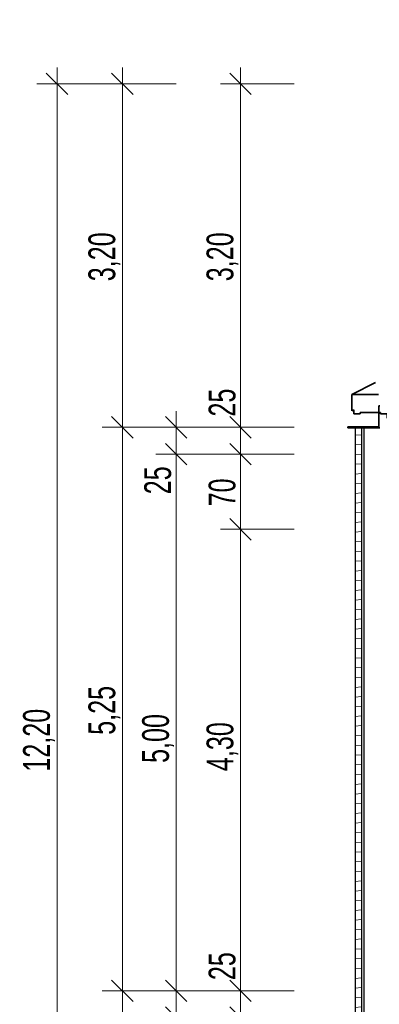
# Model space of a CAD drawing. Header units: metres. Extents: x -17.8 to 10.6, y -3.2 to 13.9.
# Tile 2 of 4: x -16.8 to -13.4, y 3.6 to 12.8. Entities that reach past the tile are written whole.
import ezdxf

# ---------------------------------------------------------------- set-up
doc = ezdxf.new("R2010")
doc.units = ezdxf.units.M
doc.header["$MEASUREMENT"] = 0
doc.linetypes.add('GESTRICHELT2', pattern=[0.375, 0.25, -0.125])
for name, color, linetype in [('Neubau_10 Fassade', 7, 'Continuous'), ('Neubau_20 Träger', 7, 'Continuous'), ('Neubau_93 1_100 Bemaßung', 7, 'Continuous')]:
    doc.layers.add(name, color=color, linetype=linetype)
doc.styles.add('ERSTELLTER_STIL_1', font='GOTHIC.TTF', dxfattribs={"width": 0.7})
doc.dimstyles.new('ERSTELLTER_STIL__1', dxfattribs={"dimtxt": 0.25, "dimasz": 0.190285, "dimexe": 0.18, "dimexo": 0.5, "dimgap": 0, "dimtad": 1, "dimzin": 0, "dimdsep": 46, "dimtxsty": 'ERSTELLTER_STIL_1', "dimblk": 'ARROWHEAD_6', "dimblk1": 'ARROWHEAD_6', "dimblk2": 'ARROWHEAD_6', "dimcen": 0.09, "dimclrd": 7, "dimclre": 7, "dimclrt": 7, "dimazin": 0, "dimtfac": 1, "dimtdec": 4, "dimtmove": 0, "dimatfit": 3, "dimfxl": 1, "dimtolj": 1, "dimtzin": 0, "dimarcsym": 0})

# ---------------------------------------------------------------- blocks, each defined once
blk = doc.blocks.new('*D1')
at = {"layer": 'Neubau_93 1_100 Bemaßung', "color": 7, "linetype": 'Continuous', "lineweight": 13, "transparency": 16777216}
for p, q in [((-14.5997351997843, 12.09985), (-14.8000351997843, 12.30015)), ((-14.6998851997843, 12.2), (-14.6998851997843, 12.350225)), ((-14.1998851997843, 12.2), (-14.8876664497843, 12.2)), ((-14.6998851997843, 9), (-14.6998851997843, 12.2)), ((-14.8000351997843, 9.10015), (-14.5997351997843, 8.89985)), ((-14.1998851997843, 9), (-14.8876664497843, 9)), ((-14.6998851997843, 8.849775), (-14.6998851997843, 9))]:
    blk.add_line(p, q, dxfattribs=at)
at = {"layer": 'Neubau_93 1_100 Bemaßung', "color": 7, "lineweight": 13, "transparency": 16777216, "insert": (-14.72024423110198, 10.36041999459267), "char_height": 0.25, "attachment_point": 7, "rotation": 90, "style": 'ERSTELLTER_STIL_1'}
blk.add_mtext('\\A1;3,20', dxfattribs=at)
blk = doc.blocks.new('ARROWHEAD_6')
at = {"color": 0, "linetype": 'Continuous', "lineweight": 0}
for p, q in [((-0.5, -0.5), (0.5, 0.5)), ((0, 0), (-1, 0))]:
    blk.add_line(p, q, dxfattribs=at)
blk = doc.blocks.new('*D5')
at = {"layer": 'Neubau_93 1_100 Bemaßung', "color": 7, "linetype": 'Continuous', "lineweight": 13, "transparency": 16777216}
for p, q in [((-15.90164588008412, 3.85015), (-15.70134588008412, 3.64985)), ((-15.30149588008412, 3.75), (-15.98927713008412, 3.75)), ((-15.80149588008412, 0), (-15.80149588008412, 3.75)), ((-15.90164588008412, 0.10015), (-15.70134588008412, -0.10015)), ((-15.30149588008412, 0), (-15.98927713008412, 0)), ((-15.80149588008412, -0.150225), (-15.80149588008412, 0))]:
    blk.add_line(p, q, dxfattribs=at)
at = {"layer": 'Neubau_93 1_100 Bemaßung', "color": 7, "lineweight": 13, "transparency": 16777216, "insert": (-15.82185491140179, 1.635419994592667), "char_height": 0.25, "attachment_point": 7, "rotation": 90, "style": 'ERSTELLTER_STIL_1'}
blk.add_mtext('\\A1;3,75', dxfattribs=at)
blk = doc.blocks.new('*D6')
at = {"layer": 'Neubau_93 1_100 Bemaßung', "color": 7, "linetype": 'Continuous', "lineweight": 13, "transparency": 16777216}
for p, q in [((-15.70134588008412, 8.89985), (-15.90164588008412, 9.10015)), ((-15.80149588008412, 9), (-15.80149588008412, 9.150224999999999)), ((-15.30149588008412, 9), (-15.98927713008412, 9)), ((-15.80149588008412, 3.75), (-15.80149588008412, 9)), ((-15.90164588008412, 3.85015), (-15.70134588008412, 3.64985)), ((-15.30149588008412, 3.75), (-15.98927713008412, 3.75))]:
    blk.add_line(p, q, dxfattribs=at)
at = {"layer": 'Neubau_93 1_100 Bemaßung', "color": 7, "lineweight": 13, "transparency": 16777216, "insert": (-15.82185491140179, 6.135419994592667), "char_height": 0.25, "attachment_point": 7, "rotation": 90, "style": 'ERSTELLTER_STIL_1'}
blk.add_mtext('\\A1;5,25', dxfattribs=at)
blk = doc.blocks.new('*D8')
at = {"layer": 'Neubau_93 1_100 Bemaßung', "color": 7, "linetype": 'Continuous', "lineweight": 13, "transparency": 16777216}
for p, q in [((-15.40068751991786, 3.85015), (-15.20038751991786, 3.64985)), ((-14.80053751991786, 3.75), (-15.48831876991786, 3.75)), ((-15.30053751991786, 3.5), (-15.30053751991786, 3.75)), ((-15.40068751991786, 3.60015), (-15.20038751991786, 3.39985)), ((-14.80053751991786, 3.5), (-15.48831876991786, 3.5))]:
    blk.add_line(p, q, dxfattribs=at)
blk = doc.blocks.new('*D9')
at = {"layer": 'Neubau_93 1_100 Bemaßung', "color": 7, "linetype": 'Continuous', "lineweight": 13, "transparency": 16777216}
for p, q in [((-15.40068751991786, 8.85015), (-15.20038751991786, 8.64985)), ((-14.80053751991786, 8.75), (-15.48831876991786, 8.75)), ((-15.30053751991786, 3.75), (-15.30053751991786, 8.75)), ((-15.40068751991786, 3.85015), (-15.20038751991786, 3.64985)), ((-14.80053751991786, 3.75), (-15.48831876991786, 3.75))]:
    blk.add_line(p, q, dxfattribs=at)
at = {"layer": 'Neubau_93 1_100 Bemaßung', "color": 7, "lineweight": 13, "transparency": 16777216, "char_height": 0.25, "attachment_point": 7, "rotation": 90, "style": 'ERSTELLTER_STIL_1'}
for s, insert in [('\\A1;25', (-15.34416171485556, 8.376010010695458)), ('\\A1;5,00', (-15.32089655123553, 5.873499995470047))]:
    blk.add_mtext(s, dxfattribs=dict(at, insert=insert))
blk = doc.blocks.new('*D10')
at = {"layer": 'Neubau_93 1_100 Bemaßung', "color": 7, "linetype": 'Continuous', "lineweight": 13, "transparency": 16777216}
for p, q in [((-15.20038751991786, 8.89985), (-15.40068751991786, 9.10015)), ((-15.30053751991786, 9), (-15.30053751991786, 9.150225)), ((-14.80053751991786, 9), (-15.48831876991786, 9)), ((-15.30053751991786, 8.75), (-15.30053751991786, 9)), ((-15.40068751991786, 8.85015), (-15.20038751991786, 8.64985)), ((-14.80053751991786, 8.75), (-15.48831876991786, 8.75))]:
    blk.add_line(p, q, dxfattribs=at)
blk = doc.blocks.new('*D11')
at = {"layer": 'Neubau_93 1_100 Bemaßung', "color": 7, "linetype": 'Continuous', "lineweight": 13, "transparency": 16777216}
for p, q in [((-15.70134588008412, 12.09985), (-15.90164588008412, 12.30015)), ((-15.80149588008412, 12.2), (-15.80149588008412, 12.350225)), ((-15.30149588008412, 12.2), (-15.98927713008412, 12.2)), ((-15.80149588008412, 9), (-15.80149588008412, 12.2)), ((-15.90164588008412, 9.10015), (-15.70134588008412, 8.89985)), ((-15.30149588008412, 9), (-15.98927713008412, 9)), ((-15.80149588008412, 8.849775), (-15.80149588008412, 9))]:
    blk.add_line(p, q, dxfattribs=at)
at = {"layer": 'Neubau_93 1_100 Bemaßung', "color": 7, "lineweight": 13, "transparency": 16777216, "insert": (-15.82185491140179, 10.36041999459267), "char_height": 0.25, "attachment_point": 7, "rotation": 90, "style": 'ERSTELLTER_STIL_1'}
blk.add_mtext('\\A1;3,20', dxfattribs=at)
blk = doc.blocks.new('*D12')
at = {"layer": 'Neubau_93 1_100 Bemaßung', "color": 7, "linetype": 'Continuous', "lineweight": 13, "transparency": 16777216}
for p, q in [((-16.31110584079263, 12.09985), (-16.51140584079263, 12.30015)), ((-16.41125584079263, 12.2), (-16.41125584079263, 12.350225)), ((-15.91125584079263, 12.2), (-16.59903709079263, 12.2)), ((-16.41125584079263, 0), (-16.41125584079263, 12.2)), ((-16.51140584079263, 0.10015), (-16.31110584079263, -0.10015)), ((-15.91125584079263, 0), (-16.59903709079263, 0)), ((-16.41125584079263, -0.150225), (-16.41125584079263, 0))]:
    blk.add_line(p, q, dxfattribs=at)
at = {"layer": 'Neubau_93 1_100 Bemaßung', "color": 7, "lineweight": 13, "transparency": 16777216, "insert": (-16.43161487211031, 5.791960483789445), "char_height": 0.25, "attachment_point": 7, "rotation": 90, "style": 'ERSTELLTER_STIL_1'}
blk.add_mtext('\\A1;12,20', dxfattribs=at)
blk = doc.blocks.new('*D21')
at = {"layer": 'Neubau_93 1_100 Bemaßung', "color": 7, "linetype": 'Continuous', "lineweight": 13, "transparency": 16777216}
for p, q in [((-14.8000351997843, 3.85015), (-14.5997351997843, 3.64985)), ((-14.1998851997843, 3.75), (-14.8876664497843, 3.75)), ((-14.6998851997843, 3.5), (-14.6998851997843, 3.75)), ((-14.8000351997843, 3.60015), (-14.5997351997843, 3.39985)), ((-14.1998851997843, 3.5), (-14.8876664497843, 3.5))]:
    blk.add_line(p, q, dxfattribs=at)
blk = doc.blocks.new('*D22')
at = {"layer": 'Neubau_93 1_100 Bemaßung', "color": 7, "linetype": 'Continuous', "lineweight": 13, "transparency": 16777216}
for p, q in [((-14.8000351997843, 8.150150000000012), (-14.5997351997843, 7.949850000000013)), ((-14.1998851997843, 8.050000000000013), (-14.8876664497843, 8.050000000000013)), ((-14.6998851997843, 3.75), (-14.6998851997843, 8.050000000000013)), ((-14.8000351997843, 3.85015), (-14.5997351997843, 3.64985)), ((-14.1998851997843, 3.75), (-14.8876664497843, 3.75))]:
    blk.add_line(p, q, dxfattribs=at)
at = {"layer": 'Neubau_93 1_100 Bemaßung', "color": 7, "lineweight": 13, "transparency": 16777216, "char_height": 0.25, "attachment_point": 7, "rotation": 90, "style": 'ERSTELLTER_STIL_1'}
for s, insert in [('\\A1;4,30', (-14.72024423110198, 5.797339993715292)), ('\\A1;25', (-14.743509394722, 3.850150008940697))]:
    blk.add_mtext(s, dxfattribs=dict(at, insert=insert))
blk = doc.blocks.new('*D23')
at = {"layer": 'Neubau_93 1_100 Bemaßung', "color": 7, "linetype": 'Continuous', "lineweight": 13, "transparency": 16777216}
for p, q in [((-14.8000351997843, 8.85015), (-14.5997351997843, 8.64985)), ((-14.1998851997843, 8.75), (-14.8876664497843, 8.75)), ((-14.6998851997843, 8.050000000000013), (-14.6998851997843, 8.75)), ((-14.8000351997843, 8.150150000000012), (-14.5997351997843, 7.949850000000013)), ((-14.1998851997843, 8.050000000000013), (-14.8876664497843, 8.050000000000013))]:
    blk.add_line(p, q, dxfattribs=at)
at = {"layer": 'Neubau_93 1_100 Bemaßung', "color": 7, "lineweight": 13, "transparency": 16777216, "insert": (-14.743509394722, 8.263080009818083), "char_height": 0.25, "attachment_point": 7, "rotation": 90, "style": 'ERSTELLTER_STIL_1'}
blk.add_mtext('\\A1;70', dxfattribs=at)
blk = doc.blocks.new('*D24')
at = {"layer": 'Neubau_93 1_100 Bemaßung', "color": 7, "linetype": 'Continuous', "lineweight": 13, "transparency": 16777216}
for p, q in [((-14.5997351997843, 8.89985), (-14.8000351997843, 9.10015)), ((-14.6998851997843, 9), (-14.6998851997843, 9.150225)), ((-14.1998851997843, 9), (-14.8876664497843, 9)), ((-14.6998851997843, 8.75), (-14.6998851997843, 9)), ((-14.8000351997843, 8.85015), (-14.5997351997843, 8.64985)), ((-14.1998851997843, 8.75), (-14.8876664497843, 8.75))]:
    blk.add_line(p, q, dxfattribs=at)
at = {"layer": 'Neubau_93 1_100 Bemaßung', "color": 7, "lineweight": 13, "transparency": 16777216, "insert": (-14.743509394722, 9.100150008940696), "char_height": 0.25, "attachment_point": 7, "rotation": 90, "style": 'ERSTELLTER_STIL_1'}
blk.add_mtext('\\A1;25', dxfattribs=at)

msp = doc.modelspace()

# ---------------------------------------------------------------- hatches: boundary and pattern name
at = {"layer": 'Neubau_10 Fassade', "linetype": 'Continuous', "lineweight": 0, "true_color": 0x000000}
h = msp.add_hatch(dxfattribs=at)
h.set_pattern_fill('HOLZ_VOLLHOLZ_LÄNGSHOLZ', color=18, style=0, pattern_type=2)
h.set_pattern_definition([(5.000000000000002, (0, 0), (-0.007844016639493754, 0.08965752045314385), [])])
h.paths.add_polyline_path([(-13.63000000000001, 8.995), (-13.63000000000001, 1), (-13.57000000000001, 1), (-13.57000000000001, 8.995)])

# ---------------------------------------------------------------- linework, layer by layer
at = {"color": 7, "linetype": 'GESTRICHELT2', "lineweight": 35}
for points in [[(-13.24546737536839, 0), (-13.24546737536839, 8.5340001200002), (-13.31296737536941, 8.5340001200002), (-13.31296737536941, 9.084000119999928), (-13.33296737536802, 9.084000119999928), (-13.33296737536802, 9.124000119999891), (-13.39296737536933, 9.124000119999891), (-13.39296737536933, 9.139000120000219), (-13.58296737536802, 9.139000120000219), (-13.58296737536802, 9.124000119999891), (-13.64296737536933, 9.124000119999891), (-13.64296737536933, 9.164000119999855), (-13.66296737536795, 9.154000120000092), (-13.66296737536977, 9.304000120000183), (-13.2253991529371, 9.525001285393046), (-12.28389132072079, 10.0005255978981), (-8.625467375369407, 12.79693400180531)], [(-13.66296737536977, 9.304000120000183), (1.717500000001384, 9.304000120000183)]]:
    msp.add_lwpolyline(points, dxfattribs=at)
at = {"layer": 'Neubau_10 Fassade', "color": 7, "linetype": 'Continuous', "lineweight": 25}
for p, q in [((-13.63000000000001, 8.995), (-13.63000000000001, 1)), ((-13.57000000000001, 8.995), (-13.57000000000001, 1)), ((-13.55000000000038, 8.995), (-13.55000000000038, 3.5))]:
    msp.add_line(p, q, dxfattribs=at)
at = {"layer": 'Neubau_20 Träger', "color": 7, "linetype": 'Continuous', "lineweight": 35}
for p, q in [((-13.41, 9.2), (-13.41, 9.005)), ((-13.4, 9.2), (-13.41, 9.2)), ((-13.7, 9.005), (-13.7, 8.995)), ((-13.41, 9.005), (-13.7, 9.005)), ((-13.63000000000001, 8.995), (-13.7, 8.995)), ((-13.57000000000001, 8.995), (-13.63000000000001, 8.995)), ((-13.55000000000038, 8.995), (-13.57000000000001, 8.995)), ((-13.4, 8.995), (-13.55000000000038, 8.995))]:
    msp.add_line(p, q, dxfattribs=at)

# ---------------------------------------------------------------- dimensions: what is measured, and where the dimension line sits
at = {"layer": 'Neubau_93 1_100 Bemaßung', "color": 7, "linetype": 'Continuous', "lineweight": 13}
for base, p1, p2, picture, middle in [((-16.41125584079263, 12.2), (-14.6998851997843, 0), (-14.6998851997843, 12.2), '*D12', (-16.58625584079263, 6.210734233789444)), ((-15.80149588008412, 12.2), (-13.0283459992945, 9), (-13.0283459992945, 12.2), '*D11', (-15.97649588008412, 10.68406499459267)), ((-14.6998851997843, 12.2), (-11.92673531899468, 9), (-11.92673531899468, 12.2), '*D1', (-14.8748851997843, 10.68406499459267)), ((-14.6998851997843, 9), (-10.98925719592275, 8.75), (-10.98925719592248, 9), '*D24', (-14.8748851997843, 9.290407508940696)), ((-15.80149588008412, 9), (-12.92723343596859, 3.75), (-12.92723343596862, 9), '*D6', (-15.97649588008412, 6.459064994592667)), ((-15.30053751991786, 9), (-12.92723343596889, 8.75), (-12.92723343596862, 9), '*D10', (-15.47553751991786, 8.566267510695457)), ((-15.30053751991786, 8.75), (-12.92723343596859, 3.75), (-12.92723343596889, 8.75), '*D9', (-15.47553751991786, 6.197144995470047)), ((-14.6998851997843, 8.75), (-10.58925719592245, 8.050000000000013), (-10.98925719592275, 8.75), '*D23', (-14.8748851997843, 8.453337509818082)), ((-14.6998851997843, 8.050000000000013), (-10.98925719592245, 3.75), (-10.58925719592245, 8.050000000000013), '*D22', (-14.8748851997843, 6.120984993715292)), ((-14.6998851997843, 3.75), (-10.98925719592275, 3.5), (-10.98925719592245, 3.75), '*D21', (-14.8748851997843, 4.040407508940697)), ((-15.80149588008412, 3.75), (-12.92723343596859, 0), (-12.92723343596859, 3.75), '*D5', (-15.97649588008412, 1.959064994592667)), ((-15.30053751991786, 3.75), (-12.92723343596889, 3.5), (-12.92723343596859, 3.75), '*D8', (-15.47553751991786, 3.316267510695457))]:
    dim = msp.add_linear_dim(base=base, p1=p1, p2=p2, angle=90, dimstyle='ERSTELLTER_STIL__1', dxfattribs=at)
    dim.commit()
    dim.dimension.update_dxf_attribs({"geometry": picture, "text_midpoint": middle, "dimtype": 160, "text_rotation": 90})

doc.saveas('drawing.dxf')
